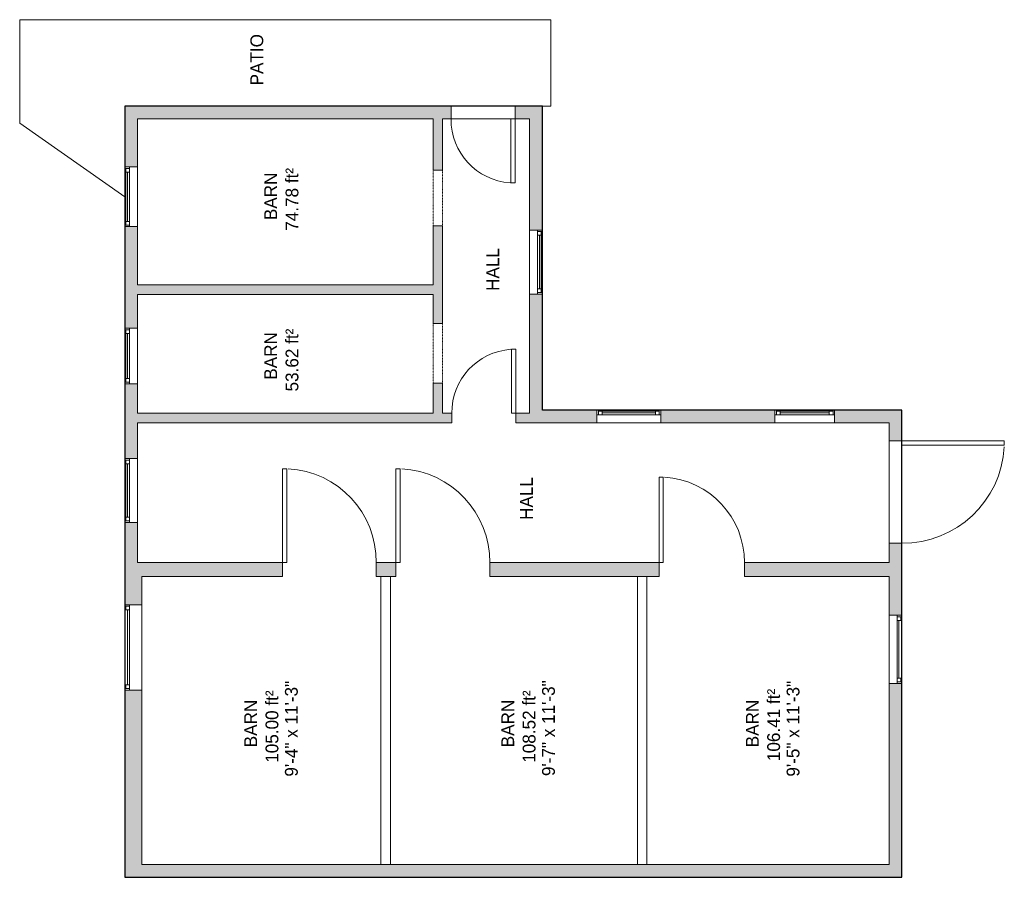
# Model space of a CAD drawing. Header units: inches. Extents: x 828 to 1290, y -1696 to -1294.
import ezdxf

# ---------------------------------------------------------------- set-up
doc = ezdxf.new("R2010")
doc.units = ezdxf.units.IN
doc.header["$MEASUREMENT"] = 0
doc.linetypes.add('Overhead', pattern=[0.15625, 0.09375, -0.0625])
for name, color, linetype, lineweight in [('A-AREA-IDEN', 2, 'Continuous', 9), ('A-DETL', 90, 'Continuous', 9), ('A-DETL-GENF', 92, 'Overhead', 9), ('A-DETL-MEDM', 90, 'Continuous', 9), ('A-DOOR', 31, 'Continuous', 9), ('A-EXTEERIOR SPACES', 90, 'Continuous', 9), ('A-FLOR', 192, 'Continuous', 9), ('A-GLAZ', 151, 'Continuous', 9), ('A-WALL', 90, 'Continuous', 9), ('A-WALL-PATT', 111, 'Continuous', 9)]:
    doc.layers.add(name, color=color, linetype=linetype, lineweight=lineweight)
doc.styles.add('Inter', font='txt', dxfattribs={"height": 6})
doc.styles.add('Inter_B', font='txt', dxfattribs={"height": 6})

# ---------------------------------------------------------------- blocks, each defined once
blk = doc.blocks.new('Planitar - Single Door_Flush Panel - 2_-6_ x 6_-8_-4178541-Barn 2')
at = {"layer": 'A-DOOR'}
for p, q in [((12.99, -3), (12.99, -33)), ((15, -3), (12.99, -3)), ((15, -3), (15, -33)), ((15, -33), (12.99, -33))]:
    blk.add_line(p, q, dxfattribs=at)
blk.add_arc((14.77, -3.3), 29.77, 179.4225, 266.009, dxfattribs=at)
blk = doc.blocks.new('Planitar - Single Door_Flush Panel - 2_-6_ x 6_-8_-4178312-Barn 2')
at = {"layer": 'A-DOOR'}
for p, q in [((12.99, 2.25), (12.99, 32.25)), ((15, 32.25), (12.99, 32.25)), ((15, 2.25), (15, 32.25)), ((15, 2.25), (12.99, 2.25))]:
    blk.add_line(p, q, dxfattribs=at)
blk.add_arc((14.77, 2.55), 29.77, 93.991, 180.5775, dxfattribs=at)
blk = doc.blocks.new('Planitar - Single Door_Flush Panel - 3_-8_ x 6_-8_-4186027-Barn 2')
at = {"layer": 'A-DOOR'}
for p, q in [((19.99, -3.25), (19.99, -47.25)), ((22, -3.25), (19.99, -3.25)), ((22, -3.25), (22, -47.25)), ((22, -47.25), (19.99, -47.25))]:
    blk.add_line(p, q, dxfattribs=at)
blk.add_arc((21.77, -3.55), 43.77, 179.6072, 266.7198, dxfattribs=at)
blk = doc.blocks.new('Planitar - Single Door_Flush Panel - 3_-4_ x 6_-8_-4186040-Barn 2')
at = {"layer": 'A-DOOR'}
for p, q in [((17.99, -3.25), (17.99, -43.25)), ((20, -3.25), (17.99, -3.25)), ((20, -3.25), (20, -43.25)), ((20, -43.25), (17.99, -43.25))]:
    blk.add_line(p, q, dxfattribs=at)
blk.add_arc((19.77, -3.55), 39.77, 179.5677, 266.5563, dxfattribs=at)
blk = doc.blocks.new('Planitar - Opening - 2_-4_ x 6_-8_-4186086-Barn 2')
at = {"layer": 'A-DETL-GENF'}
for p, q in [((13.68, 2.25), (-14.32, 2.25)), ((-14.32, -2.25), (13.68, -2.25))]:
    blk.add_line(p, q, dxfattribs=at)
at = {"layer": 'A-DETL-MEDM'}
for p, q in [((-14.32, 2.25), (-14.32, -2.25)), ((13.68, -2.25), (13.68, 2.25))]:
    blk.add_line(p, q, dxfattribs=at)
blk = doc.blocks.new('Planitar - Opening - 2_-2_ x 6_-8_-4186173-Barn 2')
at = {"layer": 'A-DETL-GENF'}
for p, q in [((12.68, 2.25), (-13.32, 2.25)), ((-13.32, -2.25), (12.68, -2.25))]:
    blk.add_line(p, q, dxfattribs=at)
at = {"layer": 'A-DETL-MEDM'}
for p, q in [((-13.32, 2.25), (-13.32, -2.25)), ((12.68, -2.25), (12.68, 2.25))]:
    blk.add_line(p, q, dxfattribs=at)
blk = doc.blocks.new('Planitar-Fixed - Default 1-4290701-Barn 2')
at = {"layer": 'A-GLAZ'}
for p, q in [((-14, 3.51), (-13.25, 3.51)), ((-13.25, 3.51), (-14, 3.51)), ((-14, 3.51), (-14, 1.28)), ((14, 1.28), (-14, 1.28)), ((-14, 1.28), (-14, -2.49)), ((-13.25, 3.51), (-13.25, 1.28)), ((-13.25, 3.51), (13.25, 3.51)), ((-13.25, 1.28), (-13.25, 3.51)), ((-13.25, 3.01), (-11.52, 3.01)), ((-11.52, 3.01), (-13.25, 3.01)), ((-13.25, 3.01), (-13.25, 1.28)), ((-13.25, 1.28), (-11.52, 1.28)), ((-11.52, 3.01), (-11.52, 1.28)), ((-11.52, 3.01), (11.52, 3.01)), ((-11.52, 1.28), (-11.52, 3.01)), ((11.52, 3.01), (11.52, 1.28)), ((13.25, 3.01), (11.52, 3.01)), ((13.25, 3.01), (11.52, 3.01)), ((11.52, 3.01), (11.52, 1.28)), ((11.52, 1.28), (13.25, 1.28)), ((13.25, 3.51), (13.25, 1.28)), ((13.96, 3.51), (13.25, 3.51)), ((14, 3.51), (13.25, 3.51)), ((13.25, 3.51), (13.25, 1.28)), ((13.25, 1.28), (13.25, 3.01)), ((14, 1.28), (14, 3.51)), ((14, -2.49), (14, 1.28)), ((-14, -2.49), (14, -2.49)), ((-14, -2.49), (-12.74, -2.49)), ((14, -2.49), (12.74, -2.49))]:
    blk.add_line(p, q, dxfattribs=at)
at = {"layer": 'A-GLAZ', "lineweight": 18}
blk.add_line((-11.52, 2.15), (11.52, 2.15), dxfattribs=at)
blk = doc.blocks.new('Planitar-Fixed - Default 1-4290698-Barn 2')
at = {"layer": 'A-GLAZ'}
for p, q in [((-13, 3.51), (-12.25, 3.51)), ((-12.25, 3.51), (-13, 3.51)), ((-13, 3.51), (-13, 1.28)), ((13, 1.28), (-13, 1.28)), ((-13, 1.28), (-13, -2.49)), ((-12.25, 3.51), (-12.25, 1.28)), ((-12.25, 3.51), (12.25, 3.51)), ((-12.25, 1.28), (-12.25, 3.51)), ((-12.25, 3.01), (-10.52, 3.01)), ((-10.52, 3.01), (-12.25, 3.01)), ((-12.25, 3.01), (-12.25, 1.28)), ((-12.25, 1.28), (-10.52, 1.28)), ((-10.52, 3.01), (-10.52, 1.28)), ((-10.52, 3.01), (10.52, 3.01)), ((-10.52, 1.28), (-10.52, 3.01)), ((10.52, 3.01), (10.52, 1.28)), ((12.25, 3.01), (10.52, 3.01)), ((12.25, 3.01), (10.52, 3.01)), ((10.52, 3.01), (10.52, 1.28)), ((10.52, 1.28), (12.25, 1.28)), ((12.25, 3.51), (12.25, 1.28)), ((12.96, 3.51), (12.25, 3.51)), ((13, 3.51), (12.25, 3.51)), ((12.25, 3.51), (12.25, 1.28)), ((12.25, 1.28), (12.25, 3.01)), ((13, 1.28), (13, 3.51)), ((13, -2.49), (13, 1.28)), ((-13, -2.49), (13, -2.49)), ((-13, -2.49), (-11.74, -2.49)), ((13, -2.49), (11.74, -2.49))]:
    blk.add_line(p, q, dxfattribs=at)
at = {"layer": 'A-GLAZ', "lineweight": 18}
blk.add_line((-10.52, 2.15), (10.52, 2.15), dxfattribs=at)
blk = doc.blocks.new('Planitar-Fixed - Default 1-4290704-Barn 2')
at = {"layer": 'A-GLAZ'}
for p, q in [((-15, 3.51), (-14.25, 3.51)), ((-14.25, 3.51), (-15, 3.51)), ((-15, 3.51), (-15, 1.28)), ((15, 1.28), (-15, 1.28)), ((-15, 1.28), (-15, -2.49)), ((-14.25, 3.51), (-14.25, 1.28)), ((-14.25, 3.51), (14.25, 3.51)), ((-14.25, 1.28), (-14.25, 3.51)), ((-14.25, 3.01), (-12.52, 3.01)), ((-12.52, 3.01), (-14.25, 3.01)), ((-14.25, 3.01), (-14.25, 1.28)), ((-14.25, 1.28), (-12.52, 1.28)), ((-12.52, 3.01), (-12.52, 1.28)), ((-12.52, 3.01), (12.52, 3.01)), ((-12.52, 1.28), (-12.52, 3.01)), ((12.52, 3.01), (12.52, 1.28)), ((14.25, 3.01), (12.52, 3.01)), ((14.25, 3.01), (12.52, 3.01)), ((12.52, 3.01), (12.52, 1.28)), ((12.52, 1.28), (14.25, 1.28)), ((14.25, 3.51), (14.25, 1.28)), ((14.96, 3.51), (14.25, 3.51)), ((15, 3.51), (14.25, 3.51)), ((14.25, 3.51), (14.25, 1.28)), ((14.25, 1.28), (14.25, 3.01)), ((15, 1.28), (15, 3.51)), ((15, -2.49), (15, 1.28)), ((-15, -2.49), (15, -2.49)), ((-15, -2.49), (-13.74, -2.49)), ((15, -2.49), (13.74, -2.49))]:
    blk.add_line(p, q, dxfattribs=at)
at = {"layer": 'A-GLAZ', "lineweight": 18}
blk.add_line((-12.52, 2.15), (12.52, 2.15), dxfattribs=at)
blk = doc.blocks.new('Planitar-Fixed - Default 1-4290961-Barn 2')
at = {"layer": 'A-GLAZ'}
for p, q in [((-20, 4.51), (-19.25, 4.51)), ((-20, 4.51), (20, 4.51)), ((-20, 4.51), (-20, 2.28)), ((20, 2.28), (-20, 2.28)), ((-20, 2.28), (-20, -3.49)), ((20, 2.28), (-20, 2.28)), ((-20, 2.28), (20, 2.28)), ((-20, 2.28), (-20, -3.49)), ((-19.25, 4.51), (-19.25, 2.28)), ((-19.25, 4.01), (-17.52, 4.01)), ((-19.25, 2.28), (-17.52, 2.28)), ((-17.52, 4.01), (-17.52, 2.28)), ((17.52, 4.01), (17.52, 2.28)), ((19.25, 4.01), (17.52, 4.01)), ((17.52, 2.28), (19.25, 2.28)), ((19.25, 4.51), (19.25, 2.28)), ((19.96, 4.51), (19.25, 4.51)), ((20, 2.28), (20, 4.51)), ((20, -3.49), (20, 2.28)), ((20, -3.49), (20, 2.28)), ((-20, -3.49), (20, -3.49)), ((-20, -3.49), (-18.74, -3.49)), ((20, -3.49), (-20, -3.49)), ((20, -3.49), (18.74, -3.49))]:
    blk.add_line(p, q, dxfattribs=at)
at = {"layer": 'A-GLAZ', "lineweight": 18}
blk.add_line((-17.52, 3.15), (17.52, 3.15), dxfattribs=at)
blk = doc.blocks.new('Planitar-Fixed - Default 1-4292213-Barn 2')
at = {"layer": 'A-GLAZ'}
for p, q in [((-16, 3.51), (-15.25, 3.51)), ((-16, 3.51), (16, 3.51)), ((-16, 3.51), (-16, 1.28)), ((16, 1.28), (-16, 1.28)), ((-16, 1.28), (-16, -2.49)), ((16, 1.28), (-16, 1.28)), ((-16, 1.28), (16, 1.28)), ((-16, 1.28), (-16, -2.49)), ((-15.25, 3.51), (-15.25, 1.28)), ((-15.25, 3.01), (-13.52, 3.01)), ((-15.25, 1.28), (-13.52, 1.28)), ((-13.52, 3.01), (-13.52, 1.28)), ((13.52, 3.01), (13.52, 1.28)), ((15.25, 3.01), (13.52, 3.01)), ((13.52, 1.28), (15.25, 1.28)), ((15.25, 3.51), (15.25, 1.28)), ((15.96, 3.51), (15.25, 3.51)), ((16, 1.28), (16, 3.51)), ((16, -2.49), (16, 1.28)), ((16, -2.49), (16, 1.28)), ((-16, -2.49), (16, -2.49)), ((-16, -2.49), (-14.74, -2.49)), ((16, -2.49), (-16, -2.49)), ((16, -2.49), (14.74, -2.49))]:
    blk.add_line(p, q, dxfattribs=at)
at = {"layer": 'A-GLAZ', "lineweight": 18}
blk.add_line((-13.52, 2.15), (13.52, 2.15), dxfattribs=at)
blk = doc.blocks.new('Planitar-Fixed - Default 1-4290770-Barn 2')
at = {"layer": 'A-GLAZ'}
for p, q in [((-14, 3.51), (-13.25, 3.51)), ((-13.25, 3.51), (-14, 3.51)), ((14, 1.28), (-14, 1.28)), ((-14, 1.28), (-14, -2.49)), ((-13.25, 3.51), (-13.25, 1.28)), ((-13.25, 3.51), (13.25, 3.51)), ((-13.25, 1.28), (-13.25, 3.51)), ((-13.25, 3.01), (-11.52, 3.01)), ((-11.52, 3.01), (-13.25, 3.01)), ((-13.25, 3.01), (-13.25, 1.28)), ((-13.25, 1.28), (-11.52, 1.28)), ((-11.52, 3.01), (-11.52, 1.28)), ((-11.52, 3.01), (11.52, 3.01)), ((-11.52, 1.28), (-11.52, 3.01)), ((11.52, 3.01), (11.52, 1.28)), ((13.25, 3.01), (11.52, 3.01)), ((13.25, 3.01), (11.52, 3.01)), ((11.52, 3.01), (11.52, 1.28)), ((11.52, 1.28), (13.25, 1.28)), ((13.25, 3.51), (13.25, 1.28)), ((13.96, 3.51), (13.25, 3.51)), ((14, 3.51), (13.25, 3.51)), ((13.25, 3.51), (13.25, 1.28)), ((13.25, 1.28), (13.25, 3.01)), ((14, -2.49), (14, 1.28)), ((-14, -2.49), (14, -2.49)), ((-14, -2.49), (-12.74, -2.49)), ((14, -2.49), (12.74, -2.49))]:
    blk.add_line(p, q, dxfattribs=at)
at = {"layer": 'A-GLAZ', "lineweight": 18}
blk.add_line((-11.52, 2.15), (11.52, 2.15), dxfattribs=at)
blk = doc.blocks.new('Planitar-Fixed - Default 1-4290571-Barn 2')
at = {"layer": 'A-GLAZ'}
for p, q in [((-15, 3.51), (-14.25, 3.51)), ((-14.25, 3.51), (-15, 3.51)), ((15, 1.28), (-15, 1.28)), ((-15, 1.28), (-15, -2.49)), ((-14.25, 3.51), (-14.25, 1.28)), ((-14.25, 3.51), (14.25, 3.51)), ((-14.25, 1.28), (-14.25, 3.51)), ((-14.25, 3.01), (-12.52, 3.01)), ((-12.52, 3.01), (-14.25, 3.01)), ((-14.25, 3.01), (-14.25, 1.28)), ((-14.25, 1.28), (-12.52, 1.28)), ((-12.52, 3.01), (-12.52, 1.28)), ((-12.52, 3.01), (12.52, 3.01)), ((-12.52, 1.28), (-12.52, 3.01)), ((12.52, 3.01), (12.52, 1.28)), ((14.25, 3.01), (12.52, 3.01)), ((14.25, 3.01), (12.52, 3.01)), ((12.52, 3.01), (12.52, 1.28)), ((12.52, 1.28), (14.25, 1.28)), ((14.25, 3.51), (14.25, 1.28)), ((14.96, 3.51), (14.25, 3.51)), ((15, 3.51), (14.25, 3.51)), ((14.25, 3.51), (14.25, 1.28)), ((14.25, 1.28), (14.25, 3.01)), ((15, -2.49), (15, 1.28)), ((-15, -2.49), (15, -2.49)), ((-15, -2.49), (-13.74, -2.49)), ((15, -2.49), (13.74, -2.49))]:
    blk.add_line(p, q, dxfattribs=at)
at = {"layer": 'A-GLAZ', "lineweight": 18}
blk.add_line((-12.52, 2.15), (12.52, 2.15), dxfattribs=at)
blk = doc.blocks.new('Planitar - Single Door_Flush Panel - 4_-0_ x 6_-8_-4187546-Barn 2')
at = {"layer": 'A-DOOR'}
for p, q in [((21.99, -3), (21.99, -51)), ((24, -3), (21.99, -3)), ((24, -3), (24, -51)), ((24, -51), (21.99, -51))]:
    blk.add_line(p, q, dxfattribs=at)
blk.add_arc((23.77, -3.3), 47.77, 179.6401, 266.862, dxfattribs=at)

msp = doc.modelspace()

# ---------------------------------------------------------------- hatches: boundary and pattern name
at = {"layer": 'A-WALL-PATT'}
h = msp.add_hatch(color=9, dxfattribs=at)
h.paths.add_polyline_path([(1067.39, -1340.09), (1067.39, -1334.09), (1060.56, -1334.09), (1060.56, -1340.09)], flags=0)
h.paths.add_polyline_path([(1022.14, -1340.09), (1030.56, -1340.09), (1030.56, -1334.09), (877.64, -1334.09), (877.64, -1340.09), (918.7, -1340.09)], flags=0)
h = msp.add_hatch(color=9, dxfattribs=at)
h.paths.add_polyline_path([(1071.16, -1476.59), (1073.39, -1476.59), (1073.39, -1422.18), (1067.39, -1422.18), (1067.39, -1476.59)], flags=0)
h.paths.add_polyline_path([(1073.39, -1392.18), (1073.39, -1334.09), (1067.39, -1334.09), (1067.39, -1392.18), (1071.16, -1392.18)], flags=0)
h = msp.add_hatch(color=9, dxfattribs=at)
h.paths.add_polyline_path([(883.64, -1551.34), (883.64, -1529.3), (877.64, -1529.3), (877.64, -1551.34)], flags=0)
h.paths.add_polyline_path([(879.87, -1499.3), (883.64, -1499.3), (883.64, -1464.25), (877.64, -1464.25), (877.64, -1499.3)], flags=0)
h.paths.add_polyline_path([(879.87, -1438.25), (883.64, -1438.25), (883.64, -1390.59), (877.64, -1390.59), (877.64, -1438.25)], flags=0)
h.paths.add_polyline_path([(877.64, -1362.59), (883.64, -1362.59), (883.64, -1340.09), (877.64, -1340.09), (877.64, -1361.85)], flags=0)
h = msp.add_hatch(color=9, dxfattribs=at)
h.paths.add_polyline_path([(1022.14, -1478.09), (1026.64, -1478.09), (1026.64, -1463.97), (1022.14, -1463.97)], flags=0)
h.paths.add_polyline_path([(1026.64, -1435.97), (1026.64, -1390.16), (1022.14, -1390.16), (1022.14, -1435.97)], flags=0)
h.paths.add_polyline_path([(1022.14, -1364.16), (1026.64, -1364.16), (1026.64, -1340.09), (1022.14, -1340.09)], flags=0)
for points in [[(1022.14, -1422.34), (1022.14, -1417.84), (883.64, -1417.84), (883.64, -1422.34), (918.7, -1422.34)], [(1241.89, -1695.59), (1241.89, -1689.59), (877.64, -1689.59), (877.64, -1695.59), (1047.42, -1695.59)]]:
    msp.add_hatch(color=9, dxfattribs=at).paths.add_polyline_path(points, flags=0)
h = msp.add_hatch(color=9, dxfattribs=at)
h.paths.add_polyline_path([(1235.89, -1482.59), (1235.89, -1476.59), (1210.35, -1476.59), (1210.35, -1482.59)], flags=0)
h.paths.add_polyline_path([(1182.35, -1482.59), (1182.35, -1476.59), (1128.87, -1476.59), (1128.87, -1482.59), (1176.14, -1482.59)], flags=0)
h.paths.add_polyline_path([(1098.87, -1482.59), (1098.87, -1476.59), (1067.39, -1476.59), (1067.39, -1482.59)], flags=0)
h = msp.add_hatch(color=9, dxfattribs=at)
h.paths.add_polyline_path([(1241.89, -1689.59), (1241.89, -1604.78), (1235.89, -1604.78), (1235.89, -1689.59), (1239.66, -1689.59)], flags=0)
h.paths.add_polyline_path([(1241.89, -1572.78), (1241.89, -1538.97), (1235.89, -1538.97), (1235.89, -1572.78), (1239.66, -1572.78)], flags=0)
h.paths.add_polyline_path([(1241.89, -1490.97), (1241.89, -1476.59), (1235.89, -1476.59), (1235.89, -1490.97)], flags=0)
h = msp.add_hatch(color=9, dxfattribs=at)
h.paths.add_polyline_path([(1030.92, -1482.59), (1030.92, -1478.09), (883.64, -1478.09), (883.64, -1482.59), (918.7, -1482.59)], flags=0)
h.paths.add_polyline_path([(1067.39, -1482.59), (1067.39, -1478.09), (1060.92, -1478.09), (1060.92, -1482.59)], flags=0)
h = msp.add_hatch(color=9, dxfattribs=at)
h.paths.add_polyline_path([(1235.89, -1554.59), (1235.89, -1548.09), (1168.05, -1548.09), (1168.05, -1554.59)], flags=0)
h.paths.add_polyline_path([(1128.05, -1554.59), (1128.05, -1548.09), (1048.76, -1548.09), (1048.76, -1554.59), (1122.39, -1554.59)], flags=0)
h.paths.add_polyline_path([(1004.76, -1554.59), (1004.76, -1548.09), (995.54, -1548.09), (995.54, -1554.59), (1002.14, -1554.59)], flags=0)
h.paths.add_polyline_path([(951.54, -1554.59), (951.54, -1548.09), (883.64, -1548.09), (883.64, -1551.34), (885.64, -1551.34), (885.64, -1554.59)], flags=0)
h = msp.add_hatch(color=9, dxfattribs=at)
h.paths.add_polyline_path([(885.64, -1689.59), (885.64, -1607.81), (877.64, -1607.81), (877.64, -1689.59), (879.87, -1689.59)], flags=0)
h.paths.add_polyline_path([(877.64, -1567.81), (885.64, -1567.81), (885.64, -1551.34), (877.64, -1551.34)], flags=0)

# ---------------------------------------------------------------- linework, layer by layer
at = {"layer": 'A-DETL', "lineweight": 25}
for p, q in [((877.64, -1334.09), (877.64, -1695.59)), ((1073.39, -1334.09), (877.64, -1334.09)), ((1073.39, -1476.59), (1073.39, -1334.09)), ((1241.89, -1476.59), (1073.39, -1476.59)), ((1241.89, -1695.59), (1241.89, -1476.59)), ((877.64, -1695.59), (1241.89, -1695.59))]:
    msp.add_line(p, q, dxfattribs=at)
at = {"layer": 'A-EXTEERIOR SPACES'}
for p, q in [((828.39, -1293.59), (1077.39, -1293.59)), ((828.39, -1342.17), (828.39, -1293.59)), ((1077.39, -1293.59), (1077.39, -1334.09)), ((1077.39, -1334.09), (877.64, -1334.09)), ((877.64, -1376.65), (828.39, -1342.17))]:
    msp.add_line(p, q, dxfattribs=at)
at = {"layer": 'A-FLOR'}
for p, q in [((1077.39, -1293.59), (828.39, -1293.59)), ((828.39, -1293.59), (828.39, -1342.17)), ((1077.39, -1334.09), (1077.39, -1293.59)), ((1030.56, -1334.09), (1060.56, -1334.09)), ((1073.39, -1334.09), (1077.39, -1334.09)), ((828.39, -1342.17), (877.64, -1376.65)), ((1060.56, -1340.09), (1030.56, -1340.09)), ((1235.89, -1538.97), (1235.89, -1490.97))]:
    msp.add_line(p, q, dxfattribs=at)
at = {"layer": 'A-WALL'}
for p, q in [((1030.56, -1334.09), (877.64, -1334.09)), ((877.64, -1334.09), (877.64, -1362.59)), ((1030.56, -1340.09), (1030.56, -1334.09)), ((1073.39, -1334.09), (1060.56, -1334.09)), ((1060.56, -1334.09), (1060.56, -1340.09)), ((1073.39, -1392.18), (1073.39, -1334.09)), ((883.64, -1340.09), (1022.14, -1340.09)), ((883.64, -1362.59), (883.64, -1340.09)), ((1022.14, -1340.09), (1022.14, -1364.16)), ((1026.64, -1340.09), (1030.56, -1340.09)), ((1026.64, -1364.16), (1026.64, -1340.09)), ((1060.56, -1340.09), (1067.39, -1340.09)), ((1067.39, -1340.09), (1067.39, -1392.18)), ((877.64, -1390.59), (877.64, -1438.25)), ((883.64, -1417.84), (883.64, -1390.59)), ((1022.14, -1390.16), (1022.14, -1417.84)), ((1026.64, -1435.97), (1026.64, -1390.16)), ((1071.16, -1392.18), (1073.39, -1392.18)), ((1022.14, -1417.84), (883.64, -1417.84)), ((883.64, -1438.25), (883.64, -1422.34)), ((883.64, -1422.34), (1022.14, -1422.34)), ((1022.14, -1422.34), (1022.14, -1435.97)), ((1067.39, -1422.18), (1067.39, -1478.09)), ((1073.39, -1422.18), (1071.16, -1422.18)), ((1073.39, -1476.59), (1073.39, -1422.18)), ((877.64, -1464.25), (877.64, -1499.3)), ((883.64, -1478.09), (883.64, -1464.25)), ((1022.14, -1463.97), (1022.14, -1478.09)), ((1026.64, -1478.09), (1026.64, -1463.97)), ((1098.87, -1476.59), (1073.39, -1476.59)), ((1098.87, -1478.82), (1098.87, -1476.59)), ((1182.35, -1476.59), (1128.87, -1476.59)), ((1128.87, -1476.59), (1128.87, -1478.82)), ((1182.35, -1478.82), (1182.35, -1476.59)), ((1241.89, -1476.59), (1210.35, -1476.59)), ((1210.35, -1476.59), (1210.35, -1478.82)), ((1241.89, -1490.97), (1241.89, -1476.59)), ((1022.14, -1478.09), (883.64, -1478.09)), ((1030.92, -1478.09), (1026.64, -1478.09)), ((1030.92, -1482.59), (1030.92, -1478.09)), ((1067.39, -1478.09), (1060.92, -1478.09)), ((1060.92, -1478.09), (1060.92, -1482.59)), ((883.64, -1499.3), (883.64, -1482.59)), ((883.64, -1482.59), (1030.92, -1482.59)), ((1060.92, -1482.59), (1098.87, -1482.59)), ((1128.87, -1482.59), (1182.35, -1482.59)), ((1210.35, -1482.59), (1235.89, -1482.59)), ((1235.89, -1482.59), (1235.89, -1490.97)), ((1235.89, -1490.97), (1241.89, -1490.97)), ((877.64, -1529.3), (877.64, -1567.81)), ((883.64, -1548.09), (883.64, -1529.3)), ((1241.89, -1538.97), (1235.89, -1538.97)), ((1235.89, -1538.97), (1235.89, -1548.09)), ((1241.89, -1572.78), (1241.89, -1538.97)), ((951.54, -1548.09), (883.64, -1548.09)), ((951.54, -1554.59), (951.54, -1548.09)), ((1004.76, -1548.09), (995.54, -1548.09)), ((995.54, -1548.09), (995.54, -1554.59)), ((1004.76, -1554.59), (1004.76, -1548.09)), ((1128.05, -1548.09), (1048.76, -1548.09)), ((1048.76, -1548.09), (1048.76, -1554.59)), ((1128.05, -1554.59), (1128.05, -1548.09)), ((1235.89, -1548.09), (1168.05, -1548.09)), ((1168.05, -1548.09), (1168.05, -1554.59)), ((885.64, -1567.81), (885.64, -1554.59)), ((885.64, -1554.59), (951.54, -1554.59)), ((1004.76, -1554.59), (995.54, -1554.59)), ((997.64, -1689.59), (997.64, -1554.59)), ((1002.14, -1554.59), (1002.14, -1689.59)), ((1048.76, -1554.59), (1128.05, -1554.59)), ((1117.89, -1689.59), (1117.89, -1554.59)), ((1122.39, -1554.59), (1122.39, -1689.59)), ((1168.05, -1554.59), (1235.89, -1554.59)), ((1235.89, -1554.59), (1235.89, -1572.78)), ((1235.89, -1604.78), (1235.89, -1689.59)), ((1241.89, -1695.59), (1241.89, -1604.78)), ((877.64, -1607.81), (877.64, -1695.59)), ((885.64, -1689.59), (885.64, -1607.81)), ((1235.89, -1689.59), (885.64, -1689.59)), ((877.64, -1695.59), (1241.89, -1695.59))]:
    msp.add_line(p, q, dxfattribs=at)

# ---------------------------------------------------------------- block references
at = {"layer": 'A-DOOR'}
for name, p in [('Planitar - Single Door_Flush Panel - 2_-6_ x 6_-8_-4178541-Barn 2', (1045.56, -1337.09)), ('Planitar - Single Door_Flush Panel - 2_-6_ x 6_-8_-4178312-Barn 2', (1045.92, -1480.34))]:
    msp.add_blockref(name, p, dxfattribs=at)
for name, p, rotation in [('Planitar - Opening - 2_-2_ x 6_-8_-4186173-Barn 2', (1024.39, -1376.84), 89.99999999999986), ('Planitar - Opening - 2_-4_ x 6_-8_-4186086-Barn 2', (1024.39, -1449.64), 89.99999999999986), ('Planitar - Single Door_Flush Panel - 4_-0_ x 6_-8_-4187546-Barn 2', (1238.89, -1514.97), 89.99999999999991), ('Planitar - Single Door_Flush Panel - 3_-8_ x 6_-8_-4186027-Barn 2', (973.54, -1551.34), 180), ('Planitar - Single Door_Flush Panel - 3_-8_ x 6_-8_-4186027-Barn 2', (1026.76, -1551.34), 180), ('Planitar - Single Door_Flush Panel - 3_-4_ x 6_-8_-4186040-Barn 2', (1148.05, -1551.34), 180)]:
    msp.add_blockref(name, p, dxfattribs=dict(at, rotation=rotation))
at = {"layer": 'A-GLAZ'}
for name, p, rotation in [('Planitar-Fixed - Default 1-4290701-Barn 2', (881.15, -1376.59), 90), ('Planitar-Fixed - Default 1-4290571-Barn 2', (1069.88, -1407.18), 269.9999999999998), ('Planitar-Fixed - Default 1-4290698-Barn 2', (881.15, -1451.25), 90), ('Planitar-Fixed - Default 1-4290704-Barn 2', (881.15, -1514.3), 90), ('Planitar-Fixed - Default 1-4290961-Barn 2', (882.15, -1587.81), 89.99999999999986), ('Planitar-Fixed - Default 1-4292213-Barn 2', (1238.38, -1588.78), 269.9999999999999)]:
    msp.add_blockref(name, p, dxfattribs=dict(at, rotation=rotation))
for name, p in [('Planitar-Fixed - Default 1-4290571-Barn 2', (1113.87, -1480.1)), ('Planitar-Fixed - Default 1-4290770-Barn 2', (1196.35, -1480.1))]:
    msp.add_blockref(name, p, dxfattribs=at)

# ---------------------------------------------------------------- texts
at = {"layer": 'A-AREA-IDEN', "char_height": 6, "attachment_point": 1, "rotation": 90}
for s, insert, width, style in [('PATIO', (936.52, -1324.39), 30.3, 'Inter_B'), ('74.78 ft²', (953.01, -1392.53), 39.996, 'Inter'), ('BARN', (943.03, -1387.54), 27.876, 'Inter_B'), ('HALL', (1047.14, -1420.71), 25.452, 'Inter_B'), ('53.62 ft²', (953.01, -1467.86), 41.208, 'Inter'), ('BARN', (943.03, -1462.34), 27.876, 'Inter_B'), ('HALL', (1062.92, -1528.06), 25.452, 'Inter_B'), ('9\'-4" x 11\'-3"', (952.72, -1648.4), 61.206, 'Inter'), ('9\'-7" x 11\'-3"', (1073.23, -1648.13), 60.6, 'Inter'), ('9\'-5" x 11\'-3"', (1187.87, -1648.4), 61.206, 'Inter'), ('106.41 ft²', (1178.77, -1641.14), 43.632, 'Inter'), ('105.00 ft²', (943.63, -1641.9), 45.45, 'Inter'), ('108.52 ft²', (1064.14, -1641.9), 45.45, 'Inter'), ('BARN', (933.65, -1634.64), 27.876, 'Inter_B'), ('BARN', (1054.16, -1634.64), 27.876, 'Inter_B'), ('BARN', (1168.8, -1634.64), 27.876, 'Inter_B')]:
    msp.add_mtext(s, dxfattribs=dict(at, insert=insert, width=width, style=style))

doc.saveas('drawing.dxf')
